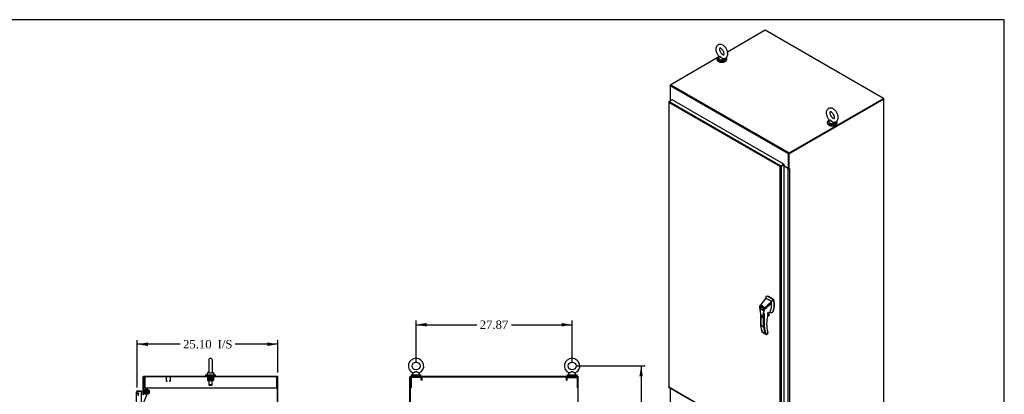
# Model space of a CAD drawing. Header units: inches. Extents: x 1 to 299, y -2 to 199.
# Tile 9 of 9: x 124 to 299, y 132 to 199. Entities that reach past the tile are written whole.
import ezdxf
from ezdxf.enums import TextEntityAlignment as Align
from ezdxf.lldxf.tags import DXFTag

# ---------------------------------------------------------------- set-up
doc = ezdxf.new("R2010")
doc.units = ezdxf.units.IN
doc.header["$MEASUREMENT"] = 0
for name, color, linetype in [('COM50677-1', 7, 'Continuous'), ('COM70216', 7, 'Continuous'), ('COM70220', 7, 'Continuous'), ('COM70763-3', 7, 'Continuous'), ('COM70764-8', 7, 'Continuous'), ('COM70839-3', 7, 'Continuous'), ('COM71202-3', 7, 'Continuous'), ('COM71203-5', 7, 'Continuous'), ('COM71205-8', 7, 'Continuous'), ('COM71206-6', 7, 'Continuous'), ('Default', 7, 'Continuous'), ('HAN86294', 7, 'Continuous'), ('NTS18024', 7, 'Continuous'), ('ROL87452', 7, 'Continuous'), ('RVT17786', 7, 'Continuous'), ('SCS86415', 7, 'Continuous'), ('WAF25376', 7, 'Continuous'), ('WAF25377', 7, 'Continuous'), ('WAM254785', 7, 'Continuous')]:
    doc.layers.add(name, color=color, linetype=linetype)
doc.styles.add('SEACAD_Times_New_Roman', font='times.ttf')
tags = doc.linetypes.add('HIDDEN2', pattern=[0.1875, 0.125, -0.0625]).pattern_tags.tags
tags[6:7] = [DXFTag(74, 4), DXFTag(75, 0), DXFTag(340, '0'), DXFTag(46, 0.0), DXFTag(50, 0.0), DXFTag(44, 0.0), DXFTag(45, 0.0)]
tags[4:5] = [DXFTag(74, 4), DXFTag(75, 0), DXFTag(340, '0'), DXFTag(46, 0.0), DXFTag(50, 0.0), DXFTag(44, 0.0), DXFTag(45, 0.0)]
doc.dimstyles.new('HAMMOND_(STH_-_300x200)', dxfattribs={"dimtxt": 1.5, "dimasz": 1.875, "dimexe": 0.75, "dimexo": 0.75, "dimgap": 0.375, "dimtad": 0, "dimtih": 1, "dimtoh": 1, "dimzin": 0, "dimdsep": 46, "dimtxsty": 'SEACAD_Times_New_Roman', "dimblk1": '_SE_FILLED', "dimblk2": '_SE_FILLED', "dimsah": 1, "dimcen": 0.75, "dimadec": 0, "dimazin": 0, "dimtfac": 0.8, "dimtofl": 0, "dimtmove": 0, "dimatfit": 3, "dimfxl": 1, "dimtolj": 1, "dimtzin": 0, "dimarcsym": 0})

# ---------------------------------------------------------------- blocks, each defined once
blk = doc.blocks.new('SE3')
at = {"layer": 'COM50677-1', "color": 7, "linetype": 'HIDDEN2'}
for p, q in [((145.91, 135.12), (145.91, 134.93)), ((145.91, 134.93), (145.91, 133.12)), ((169.41, 135.12), (169.41, 134.93)), ((169.41, 134.93), (169.41, 133.12)), ((145.91, 133.12), (169.41, 133.12))]:
    blk.add_line(p, q, dxfattribs=at)
at = {"layer": 'COM70216', "color": 7, "linetype": 'HIDDEN2'}
for p, q in [((149.72, 135.07), (149.72, 134.35)), ((150.49, 135.08), (149.76, 135.08)), ((149.76, 135.07), (149.76, 134.35)), ((149.76, 134.34), (149.86, 134.34)), ((149.76, 134.3), (149.86, 134.3)), ((149.87, 134.35), (149.87, 134.4)), ((149.91, 134.4), (149.87, 134.4)), ((149.91, 134.35), (149.91, 134.4)), ((150.34, 134.4), (150.34, 134.35)), ((150.34, 134.4), (150.38, 134.4)), ((150.38, 134.4), (150.38, 134.35)), ((150.39, 134.34), (150.49, 134.34)), ((150.39, 134.3), (150.49, 134.3)), ((150.49, 134.35), (150.49, 135.07)), ((150.53, 134.35), (150.53, 135.07))]:
    blk.add_line(p, q, dxfattribs=at)
for centre, radius, start, end in [((149.76, 135.07), 0.043, 90, 180), ((149.76, 134.35), 0.043, 180, 270), ((149.76, 135.07), 0.003, 90, 180), ((149.76, 134.35), 0.003, 180, 270), ((149.86, 134.35), 0.003, 270, 0), ((149.86, 134.35), 0.043, 270, 0), ((150.39, 134.35), 0.043, 180, 270), ((150.39, 134.35), 0.003, 180, 270), ((150.49, 135.07), 0.043, 0, 90), ((150.49, 135.07), 0.003, 0, 90), ((150.49, 134.35), 0.003, 270, 0), ((150.49, 134.35), 0.043, 270, 0)]:
    blk.add_arc(centre, radius, start, end, dxfattribs=at)
at = {"layer": 'COM70220', "color": 7, "linetype": 'HIDDEN2'}
blk.add_line((144.78, 131.76), (144.78, 132.01), dxfattribs=at)
blk.add_arc((144.53, 132.01), 0.25, 0, 90, dxfattribs=at)
at = {"layer": 'COM70763-3', "color": 7, "linetype": 'HIDDEN2'}
blk.add_line((169.59, 63.25), (169.59, 135.12), dxfattribs=at)
at = {"layer": 'COM70763-3', "color": 7, "linetype": 'Continuous'}
for p, q in [((169.68, 135.12), (169.62, 135.12)), ((169.68, 63.25), (169.68, 135.12))]:
    blk.add_line(p, q, dxfattribs=at)
at = {"layer": 'COM70764-8', "color": 7, "linetype": 'Continuous'}
for p, q in [((145.62, 131.87), (145.62, 135.07)), ((145.77, 135.21), (169.62, 135.21)), ((169.62, 135.21), (169.62, 135.12))]:
    blk.add_line(p, q, dxfattribs=at)
at = {"layer": 'COM70764-8', "color": 7, "linetype": 'HIDDEN2'}
for p, q in [((144.66, 132.01), (144.7, 132.23)), ((144.66, 131.99), (144.66, 132.01)), ((144.7, 132.23), (144.79, 132.22)), ((144.79, 132.22), (144.75, 131.99)), ((144.75, 131.99), (144.75, 131.97))]:
    blk.add_line(p, q, dxfattribs=at)
at = {"layer": 'COM70764-8', "color": 7, "linetype": 'Continuous'}
for centre, radius, start, end in [((145.77, 135.07), 0.143, 90, 180), ((145.58, 131.98), 0.048, 270, 0)]:
    blk.add_arc(centre, radius, start, end, dxfattribs=at)
at = {"layer": 'COM70764-8', "color": 7, "linetype": 'HIDDEN2'}
for centre, radius, start, end in [((145.77, 135.07), 0.048, 90, 180), ((144.8, 131.98), 0.143, 177.2132, 270)]:
    blk.add_arc(centre, radius, start, end, dxfattribs=at)
at = {"layer": 'COM70839-3', "color": 7, "linetype": 'HIDDEN2'}
for p, q in [((145.44, 129.82), (146.54, 132.48)), ((145.71, 131.87), (146.05, 132.68)), ((146.21, 132.75), (146.47, 132.64))]:
    blk.add_line(p, q, dxfattribs=at)
blk.add_circle((146.22, 132.44), 0.129, dxfattribs=at)
for centre, start, end in [((146.16, 132.63), 67.5155, 157.5155), ((146.42, 132.52), 337.5155, 67.5155)]:
    blk.add_arc(centre, 0.125, start, end, dxfattribs=at)
at = {"layer": 'COM71202-3', "color": 7, "linetype": 'Continuous'}
for p, q in [((144.44, 132.42), (144.44, 132.42)), ((144.44, 132.42), (144.44, 132.42)), ((144.44, 132.41), (144.44, 132.42)), ((144.44, 70.17), (144.44, 132.41)), ((144.52, 132.46), (144.47, 132.5)), ((144.58, 132.46), (144.47, 132.46)), ((144.58, 132.46), (144.52, 132.46)), ((145.31, 132.56), (144.58, 132.56)), ((144.58, 132.46), (144.58, 132.46)), ((145.31, 132.46), (144.58, 132.46)), ((145.31, 132.46), (144.58, 132.46)), ((145.31, 132.56), (145.31, 132.46)), ((145.31, 70.12), (145.31, 132.46))]:
    blk.add_line(p, q, dxfattribs=at)
for start, end in [(142.4964, 179.8439), (179.9238, 180), (90, 142.4964)]:
    blk.add_arc((144.58, 132.41), 0.143, start, end, dxfattribs=at)
blk.add_open_spline([(144.47, 132.46), (144.46, 132.45), (144.45, 132.45), (144.44, 132.43), (144.44, 132.43), (144.44, 132.42), (144.44, 132.42), (144.44, 132.42)], degree=3, knots=[0, 0, 0, 0, 0.5, 0.5, 0.75, 0.75, 1, 1, 1, 1], dxfattribs=at)
at = {"layer": 'COM71206-6', "color": 7, "linetype": 'Continuous'}
for p, q in [((169.62, 135.12), (145.72, 135.12)), ((145.72, 131.87), (145.72, 135.12)), ((169.62, 63.25), (169.62, 135.12))]:
    blk.add_line(p, q, dxfattribs=at)
at = {"layer": 'NTS18024', "color": 7, "linetype": 'HIDDEN2'}
for p, q in [((157.12, 134.99), (157.12, 134.45)), ((157.12, 134.45), (157.39, 134.45)), ((157.19, 134.99), (157.19, 134.45)), ((157.39, 134.99), (157.39, 134.45)), ((157.39, 134.45), (157.92, 134.45)), ((157.66, 134.99), (157.66, 134.45)), ((157.92, 134.99), (157.92, 134.45)), ((157.92, 134.45), (158.19, 134.45)), ((158.12, 134.99), (158.12, 134.45)), ((158.19, 134.99), (158.19, 134.45))]:
    blk.add_line(p, q, dxfattribs=at)
at = {"layer": 'ROL87452', "color": 7, "linetype": 'HIDDEN2'}
for radius in [0.5, 0.206]:
    blk.add_circle((146.22, 132.44), radius, dxfattribs=at)
at = {"layer": 'RVT17786', "color": 7, "linetype": 'HIDDEN2'}
blk.add_circle((146.22, 132.44), 0.217, dxfattribs=at)
at = {"layer": 'SCS86415', "color": 7, "linetype": 'Continuous'}
for p, q in [((157.33, 138.08), (157.33, 136.01)), ((157.99, 136.01), (157.99, 138.08)), ((157.03, 135.63), (157.03, 135.51)), ((157.32, 136), (157.05, 135.67)), ((158.27, 135.67), (158, 136)), ((158.28, 135.51), (158.28, 135.63))]:
    blk.add_line(p, q, dxfattribs=at)
at = {"layer": 'SCS86415', "color": 7, "linetype": 'HIDDEN2'}
for p, q in [((157.34, 135.45), (157.34, 133.64)), ((157.97, 133.64), (157.97, 135.45)), ((157.97, 133.64), (157.34, 133.64)), ((157.34, 133.64), (157.4, 133.58)), ((157.91, 133.58), (157.97, 133.64)), ((157.4, 133.58), (157.91, 133.58))]:
    blk.add_line(p, q, dxfattribs=at)
at = {"layer": 'SCS86415', "color": 7, "linetype": 'Continuous'}
for centre, radius, start, end in [((157.66, 138.08), 0.331, 0, 180), ((157.09, 135.63), 0.06, 140.3214, 180), ((157.09, 135.51), 0.06, 180, 270), ((158.22, 135.51), 0.06, 270, 0), ((158.22, 135.63), 0.06, 0, 39.6786)]:
    blk.add_arc(centre, radius, start, end, dxfattribs=at)
blk.add_open_spline([(157.33, 136.02), (157.33, 136.01), (157.32, 135.99), (157.34, 135.94), (157.35, 135.92), (157.4, 135.86), (157.44, 135.84), (157.54, 135.8), (157.6, 135.79), (157.73, 135.8), (157.79, 135.81), (157.89, 135.85), (157.92, 135.87), (157.97, 135.92), (157.98, 135.95), (157.99, 136), (157.99, 136.01), (157.99, 136.02)], degree=3, knots=[0.1938591, 0.1938591, 0.1938591, 0.1938591, 0.25, 0.25, 0.3125, 0.3125, 0.375, 0.375, 0.4375, 0.4375, 0.5, 0.5, 0.5625, 0.5625, 0.625, 0.625, 0.6750967, 0.6750967, 0.6750967, 0.6750967], dxfattribs=at)
at = {"layer": 'WAF25376', "color": 7, "linetype": 'HIDDEN2'}
for radius in [0.315, 0.14]:
    blk.add_circle((146.22, 132.44), radius, dxfattribs=at)
at = {"layer": 'WAF25377', "color": 7, "linetype": 'Continuous'}
for p, q in [((156.78, 135.45), (158.53, 135.45)), ((156.78, 135.45), (156.78, 135.34)), ((158.53, 135.34), (158.53, 135.45)), ((156.78, 135.34), (158.53, 135.34))]:
    blk.add_line(p, q, dxfattribs=at)
at = {"layer": 'WAM254785', "color": 7, "linetype": 'Continuous'}
for p, q in [((156.91, 135.34), (156.91, 135.21)), ((158.41, 135.21), (158.41, 135.34))]:
    blk.add_line(p, q, dxfattribs=at)
blk = doc.blocks.new('SE5')
at = {"layer": 'COM50677-1', "color": 7, "linetype": 'HIDDEN2'}
for p, q in [((193.36, 134.93), (193.36, 133.12)), ((193.48, 134.93), (193.48, 133.12)), ((195.17, 135.12), (193.54, 135.12)), ((195.17, 134.99), (193.54, 134.99)), ((193.98, 135.12), (193.98, 134.99)), ((194.73, 134.99), (194.73, 135.12)), ((195.23, 134.93), (195.23, 134.49)), ((195.36, 134.49), (195.23, 134.49)), ((195.36, 134.93), (195.36, 134.49)), ((221.23, 134.49), (221.23, 134.93)), ((221.23, 134.49), (221.35, 134.49)), ((221.35, 134.49), (221.35, 134.93)), ((221.41, 135.12), (223.04, 135.12)), ((221.41, 134.99), (223.04, 134.99)), ((221.85, 135.12), (221.85, 134.99)), ((222.6, 134.99), (222.6, 135.12)), ((223.1, 134.93), (223.1, 133.12)), ((223.23, 134.93), (223.23, 133.12)), ((193.36, 133.12), (193.48, 133.12)), ((223.23, 133.12), (223.1, 133.12))]:
    blk.add_line(p, q, dxfattribs=at)
for centre, radius, start, end in [((193.54, 134.93), 0.185, 90, 180), ((193.54, 134.93), 0.06, 90, 180), ((195.17, 134.93), 0.185, 0, 90), ((195.17, 134.93), 0.06, 0, 90), ((221.41, 134.93), 0.185, 90, 180), ((221.41, 134.93), 0.06, 90, 180), ((223.04, 134.93), 0.185, 0, 90), ((223.04, 134.93), 0.06, 0, 90)]:
    blk.add_arc(centre, radius, start, end, dxfattribs=at)
at = {"layer": 'COM70763-3', "color": 7, "linetype": 'Continuous'}
for p, q in [((193.36, 135.12), (223.23, 135.12)), ((193.36, 63.25), (193.36, 135.12)), ((223.23, 135.12), (223.23, 63.25))]:
    blk.add_line(p, q, dxfattribs=at)
at = {"layer": 'COM70764-8', "color": 7, "linetype": 'Continuous'}
for p, q in [((193.36, 135.21), (223.23, 135.21)), ((193.36, 135.21), (193.36, 135.12)), ((223.23, 135.21), (223.23, 135.12))]:
    blk.add_line(p, q, dxfattribs=at)
at = {"layer": 'COM71203-5', "color": 7, "linetype": 'Continuous'}
for p, q in [((223.32, 135.12), (223.23, 135.12)), ((223.32, 63.25), (223.32, 135.12))]:
    blk.add_line(p, q, dxfattribs=at)
at = {"layer": 'COM71206-6', "color": 7, "linetype": 'Continuous'}
for p in [(193.26, 63.25), (193.36, 135.12)]:
    blk.add_line(p, (193.26, 135.12), dxfattribs=at)
at = {"layer": 'SCS86415', "color": 7, "linetype": 'Continuous'}
for p, q in [((193.73, 135.63), (193.73, 135.51)), ((193.81, 135.75), (193.75, 135.67)), ((194.97, 135.67), (194.9, 135.75)), ((194.98, 135.51), (194.98, 135.63)), ((221.6, 135.63), (221.6, 135.51)), ((221.68, 135.75), (221.62, 135.67)), ((222.84, 135.67), (222.77, 135.75)), ((222.85, 135.51), (222.85, 135.63))]:
    blk.add_line(p, q, dxfattribs=at)
for centre in [(194.36, 137.04), (222.23, 137.04)]:
    blk.add_circle(centre, 0.704, dxfattribs=at)
for centre, radius, start, end in [((194.36, 137.04), 1.37, 90, 245.9699), ((194.36, 137.04), 1.37, 293.9941, 90), ((222.23, 137.04), 1.37, 90, 245.9699), ((222.23, 137.04), 1.37, 293.9941, 90), ((193.79, 135.63), 0.06, 140.3214, 180), ((193.79, 135.51), 0.06, 180, 270), ((193.79, 135.77), 0.0259, 9.4152, 66.9002), ((194.93, 135.77), 0.03, 118.4473, 216.6938), ((194.92, 135.51), 0.06, 270, 0), ((194.92, 135.63), 0.06, 0, 39.6786), ((221.66, 135.63), 0.06, 140.3214, 180), ((221.66, 135.51), 0.06, 180, 270), ((221.66, 135.77), 0.0259, 9.4152, 66.9002), ((222.8, 135.77), 0.03, 118.4473, 216.6938), ((222.79, 135.51), 0.06, 270, 0), ((222.79, 135.63), 0.06, 0, 39.6786)]:
    blk.add_arc(centre, radius, start, end, dxfattribs=at)
for points in [[(194.9, 135.75), (194.9, 135.75), (194.89, 135.76), (194.82, 135.79), (194.77, 135.82), (194.7, 135.86), (194.67, 135.88), (194.62, 135.91), (194.59, 135.92), (194.53, 135.95), (194.5, 135.97), (194.44, 135.99), (194.41, 136), (194.34, 136), (194.31, 136), (194.25, 135.98), (194.22, 135.97), (194.13, 135.92), (194.07, 135.89), (193.97, 135.83), (193.92, 135.81), (193.84, 135.76), (193.81, 135.75), (193.81, 135.75), (193.81, 135.75), (193.81, 135.75)], [(222.77, 135.75), (222.77, 135.75), (222.76, 135.76), (222.69, 135.79), (222.64, 135.82), (222.57, 135.86), (222.54, 135.88), (222.49, 135.91), (222.46, 135.92), (222.4, 135.95), (222.37, 135.97), (222.31, 135.99), (222.28, 136), (222.21, 136), (222.18, 136), (222.12, 135.98), (222.09, 135.97), (222, 135.92), (221.94, 135.89), (221.84, 135.83), (221.79, 135.81), (221.71, 135.76), (221.68, 135.75), (221.68, 135.75), (221.68, 135.75), (221.68, 135.75)]]:
    blk.add_open_spline(points, degree=3, knots=[0.0683017, 0.0683017, 0.0683017, 0.0683017, 0.125, 0.125, 0.1875, 0.1875, 0.21875, 0.21875, 0.25, 0.25, 0.28125, 0.28125, 0.3125, 0.3125, 0.34375, 0.34375, 0.375, 0.375, 0.4375, 0.4375, 0.5, 0.5, 0.5625, 0.5625, 0.5685641, 0.5685641, 0.5685641, 0.5685641], dxfattribs=at)
at = {"layer": 'WAF25377', "color": 7, "linetype": 'Continuous'}
for p, q in [((193.48, 135.45), (195.23, 135.45)), ((193.48, 135.45), (193.48, 135.34)), ((195.23, 135.34), (195.23, 135.45)), ((221.35, 135.45), (223.1, 135.45)), ((221.35, 135.45), (221.35, 135.34)), ((223.1, 135.34), (223.1, 135.45)), ((193.48, 135.34), (195.23, 135.34)), ((221.35, 135.34), (223.1, 135.34))]:
    blk.add_line(p, q, dxfattribs=at)
at = {"layer": 'WAM254785', "color": 7, "linetype": 'Continuous'}
for p, q in [((193.61, 135.34), (193.61, 135.21)), ((195.11, 135.21), (195.11, 135.34)), ((221.48, 135.34), (221.48, 135.21)), ((222.98, 135.21), (222.98, 135.34))]:
    blk.add_line(p, q, dxfattribs=at)
blk = doc.blocks.new('SE6')
at = {"layer": 'COM70763-3', "color": 7, "linetype": 'Continuous'}
for p, q in [((277.88, 184.79), (277.82, 184.76)), ((277.88, 184.79), (277.84, 184.82)), ((277.88, 184.74), (277.88, 184.79))]:
    blk.add_line(p, q, dxfattribs=at)
at = {"layer": 'COM70764-8', "color": 7, "linetype": 'Continuous'}
for p, q in [((256.72, 197.04), (249.99, 193.15)), ((277.84, 184.85), (256.72, 197.04)), ((248.12, 192.08), (239.85, 187.3)), ((249.36, 192.79), (249.15, 192.67)), ((260.87, 174.93), (239.75, 187.13)), ((239.75, 187.13), (239.75, 184.51)), ((239.85, 187.3), (260.97, 175.11)), ((260.97, 175.11), (277.84, 184.85)), ((260.97, 175.03), (277.84, 184.77)), ((277.84, 184.85), (277.84, 184.77)), ((239.75, 184.51), (239.84, 184.46)), ((260.87, 172.32), (260.87, 174.93)), ((260.94, 172.36), (260.94, 174.97)), ((259.84, 172.92), (259.84, 172.92)), ((259.91, 172.96), (259.91, 172.96)), ((260.1, 172.76), (260.87, 172.32)), ((260.94, 172.36), (260.87, 172.32))]:
    blk.add_line(p, q, dxfattribs=at)
for centre, major_axis, start_param, end_param in [((239.85, 187.18), (0.071, 0.124), 0.785398, 2.356194), ((260.97, 174.99), (-0.071, -0.124), 3.926991, 5.497787)]:
    blk.add_ellipse(centre, major_axis=major_axis, ratio=0.57735, start_param=start_param, end_param=end_param, dxfattribs=at)
at = {"layer": 'COM71202-3', "color": 7, "linetype": 'Continuous'}
for p, q in [((239.48, 184.22), (239.48, 133.32)), ((239.5, 184.21), (239.48, 184.21)), ((239.52, 184.28), (239.58, 184.32)), ((239.52, 184.12), (239.52, 184.12)), ((239.52, 184.12), (239.52, 133.3)), ((239.52, 184.12), (239.52, 184.12)), ((259.38, 172.66), (239.52, 184.12)), ((239.52, 184.12), (239.52, 184.12)), ((239.52, 184.12), (239.52, 184.12)), ((239.52, 184.12), (239.52, 184.12)), ((240.1, 184.62), (239.58, 184.32)), ((239.58, 184.32), (259.51, 172.81)), ((260.03, 173.11), (240.1, 184.62)), ((259.47, 172.71), (259.38, 172.66)), ((259.38, 172.66), (259.4, 172.67)), ((259.38, 172.66), (259.38, 172.66)), ((259.38, 121.83), (259.38, 172.66)), ((259.39, 172.66), (259.38, 172.66)), ((259.38, 172.66), (259.38, 172.66)), ((259.38, 172.66), (259.38, 172.66)), ((259.38, 172.66), (259.38, 172.66)), ((259.47, 172.71), (259.43, 172.72)), ((259.43, 172.68), (259.47, 172.71)), ((259.47, 172.71), (259.46, 172.67)), ((259.51, 172.73), (259.47, 172.71)), ((259.47, 172.71), (259.51, 172.73)), ((260.03, 173.11), (259.51, 172.81)), ((260.03, 173.03), (259.51, 172.73)), ((260.03, 173.03), (259.51, 172.73)), ((259.51, 172.73), (259.51, 172.73)), ((259.51, 172.73), (259.51, 172.73)), ((259.51, 172.73), (259.51, 172.73)), ((259.51, 172.73), (259.51, 172.73)), ((260.1, 172.99), (259.58, 172.7)), ((259.58, 172.7), (259.58, 121.79)), ((260.03, 173.11), (260.03, 173.03)), ((260.1, 172.99), (260.03, 173.03)), ((260.1, 122.09), (260.1, 172.99)), ((239.51, 133.25), (259.44, 121.75)), ((239.52, 133.3), (259.38, 121.83)), ((239.52, 133.3), (239.52, 133.3)), ((239.52, 133.3), (239.52, 133.3)), ((239.52, 133.3), (239.52, 133.3)), ((239.52, 133.3), (239.52, 133.3))]:
    blk.add_line(p, q, dxfattribs=at)
for centre, radius, start, end in [((239.64, 184.24), 0.169, 188.668, 221.4311), ((239.76, 184.21), 0.26, 175.7057, 198.6064), ((259.61, 172.51), 0.268, 130.2492, 148.191), ((259.37, 172.92), 0.268, 271.809, 289.7508)]:
    blk.add_arc(centre, radius, start, end, dxfattribs=at)
for centre, major_axis, start_param, end_param in [((239.62, 184.22), (0.143, 0), 2.356194, 3.27243), ((239.58, 184.2), (0.072, 0.124), 0.785398, 1.701633), ((259.51, 172.69), (0.072, 0.124), 0.785398, 1.701633), ((259.48, 172.75), (0.143, 0), 4.581552, 5.497787), ((239.62, 133.32), (0.143, 0), 3.141593, 3.27243), ((239.58, 133.38), (0.071, 0.124), 3.010756, 3.141593)]:
    blk.add_ellipse(centre, major_axis=major_axis, ratio=0.57735, start_param=start_param, end_param=end_param, dxfattribs=at)
for points in [[(239.48, 133.31), (239.48, 133.31), (239.48, 133.3), (239.49, 133.3), (239.5, 133.3), (239.51, 133.3), (239.51, 133.3), (239.52, 133.3)], [(239.5, 133.26), (239.5, 133.26), (239.5, 133.27), (239.51, 133.28), (239.51, 133.28), (239.51, 133.29), (239.51, 133.29), (239.52, 133.3)]]:
    blk.add_open_spline(points, degree=3, knots=[0, 0, 0, 0, 0.5, 0.5, 0.75, 0.75, 1, 1, 1, 1], dxfattribs=at)
at = {"layer": 'COM71203-5', "color": 7, "linetype": 'Continuous'}
for p, q in [((239.85, 187.3), (239.75, 187.24)), ((239.75, 187.13), (239.75, 187.24)), ((239.75, 187.24), (239.78, 187.23)), ((239.74, 184.53), (239.74, 184.41)), ((239.78, 184.47), (239.78, 184.43)), ((239.81, 184.45), (239.78, 184.47))]:
    blk.add_line(p, q, dxfattribs=at)
blk.add_ellipse((239.88, 184.53), major_axis=(0.143, 0), ratio=0.57735, start_param=2.806736, end_param=3.926991, dxfattribs=at)
at = {"layer": 'COM71205-8', "color": 7, "linetype": 'Continuous'}
blk.add_line((239.75, 133.12), (239.75, 128.52), dxfattribs=at)
at = {"layer": 'COM71206-6', "color": 7, "linetype": 'Continuous'}
for p, q in [((277.84, 184.77), (260.94, 175.01)), ((277.91, 184.73), (261, 174.97)), ((277.84, 184.77), (277.91, 184.73)), ((277.91, 126.05), (277.91, 184.73)), ((260.94, 172.36), (260.94, 175.01)), ((260.94, 175.01), (261, 174.97)), ((261, 172.32), (261, 174.97)), ((260.84, 172.31), (260.1, 172.74)), ((261, 172.32), (260.94, 172.36)), ((261.06, 172.35), (261, 172.32)), ((261.04, 172.34), (261.06, 172.33)), ((261.04, 172.31), (261.06, 172.33)), ((260.84, 122.25), (260.84, 172.31)), ((261.04, 172.31), (261.04, 122.25))]:
    blk.add_line(p, q, dxfattribs=at)
for centre, major_axis, start_param, end_param in [((260.94, 172.37), (-0.048, 0), 1.169795, 1.971798), ((261.06, 172.34), (-0.0075, -0.013), 0.785398, 3.926991), ((260.94, 172.37), (-0.143, 0), 0.785398, 2.356194)]:
    blk.add_ellipse(centre, major_axis=major_axis, ratio=0.57735, start_param=start_param, end_param=end_param, dxfattribs=at)
at = {"layer": 'HAN86294', "color": 7, "linetype": 'Continuous'}
for p, q in [((256.93, 149.52), (256.88, 149.49)), ((256.91, 149.49), (256.97, 149.53)), ((255.79, 147.84), (255.76, 147.81)), ((256.79, 149.07), (255.79, 147.84)), ((257.79, 148.49), (256.52, 147.35)), ((256.84, 149.41), (256.79, 149.07)), ((256.85, 149.45), (256.84, 149.41)), ((258.18, 148.76), (258.05, 148.88)), ((258.18, 148.76), (258.24, 148.79)), ((258.24, 148.66), (258.29, 148.69)), ((255.71, 147.58), (255.71, 147.52)), ((255.71, 147.58), (255.71, 147.58)), ((255.88, 146.39), (255.88, 144.29)), ((255.9, 146.27), (255.9, 144.26)), ((256.04, 147.64), (255.96, 147.59)), ((256.26, 147.07), (256.34, 147.12)), ((256.42, 143.96), (256.42, 146.14)), ((256.55, 146.39), (256.55, 143.96)), ((256.57, 147.12), (256.57, 147.12)), ((257.13, 145.96), (257.43, 146.13)), ((257.13, 145.95), (257.4, 146.11)), ((257.46, 146.2), (257.14, 146.02)), ((257.16, 146.08), (257.44, 146.24)), ((257.19, 146.23), (257.19, 146.57)), ((257.19, 146.22), (257.31, 146.29)), ((257.21, 146.47), (257.58, 146.74)), ((257.21, 146.25), (257.21, 146.55)), ((257.31, 146.29), (257.31, 146.54)), ((257.32, 146.3), (257.32, 146.55)), ((257.44, 146.24), (257.32, 146.31)), ((257.96, 146.61), (258.02, 146.64)), ((258.07, 146.72), (258.12, 146.75)), ((256.42, 143.96), (255.9, 144.26)), ((256.17, 143.13), (256.69, 142.84)), ((256.2, 143.06), (256.82, 142.7)), ((256.88, 142.68), (257.17, 142.84)), ((256.95, 142.69), (257.17, 142.81)), ((257.19, 143.09), (257.17, 143.13)), ((257.17, 142.84), (257.17, 143.04)), ((257.2, 142.86), (257.2, 143.03))]:
    blk.add_line(p, q, dxfattribs=at)
for centre, radius, start, end in [((256.9, 149.45), 0.0478, 80.5716, 170.0937), ((256.04, 147.58), 0.32, 141.112, 182.475), ((256.05, 147.63), 0.337, 153.4541, 184.2061), ((256.05, 147.63), 0.337, 141.5522, 146.8582), ((242.25, 150.75), 14.64, 353.3389, 353.6709), ((255.33, 147.93), 2.99, 336.0649, 13.9955), ((258.03, 148.61), 0.21, 12.1242, 44.3115), ((251.6, 147.48), 4.98, 340.5654, 355.8254), ((256.44, 147.52), 0.181, 272.9811, 295.5392), ((255.78, 147.1), 0.708, 1.4293, 19.0682), ((256.54, 147.2), 0.0931, 241.1724, 292.5455), ((255.82, 147.08), 0.755, 2.9815, 21.3214), ((257.15, 146.25), 0.06, 346.4629, 0), ((257.34, 146.21), 0.119, 301.763, 322.5007), ((257.42, 146.21), 0.0385, 352.4842, 59.4722), ((256.2, 143.52), 3.42, 65.1777, 67.578), ((260.4, 144.77), 4.55, 185.9947, 201.7115), ((256.48, 144.08), 0.133, 243.41, 300.7988), ((257, 143.02), 0.36, 210.4521, 251.4662), ((256.74, 142.74), 0.158, 335.6435, 336.4006), ((257.14, 142.86), 0.06, 300, 0)]:
    blk.add_arc(centre, radius, start, end, dxfattribs=at)
for centre, major_axis, ratio, start_param, end_param in [((257.55, 147.15), (-1.29, 2.24), 0.57735, 5.216072, 5.852948), ((257, 149.41), (0.062, -0.108), 0.57735, 2.711356, 3.141593), ((257.6, 147.18), (-1.29, 2.24), 0.57735, 5.142626, 5.852948), ((257.29, 147), (-1.14, 1.98), 0.57735, -0.49151, -0.47064), ((259.41, 147.24), (-1.86, 3.22), 0.57735, 0.554197, 0.658493), ((257.29, 147), (-1.14, 1.98), 0.57735, -0.533193, -0.49151), ((257.29, 147), (-1.14, 1.98), 0.57735, 5.183029, 5.749992), ((255.43, 149.24), (1.71, -2.96), 0.57735, 0.347274, 0.9125), ((255.43, 149.24), (1.71, -2.96), 0.57735, 0.961917, 1.005578), ((255.43, 149.24), (1.71, -2.96), 0.57735, 0.934083, 0.961917), ((255.43, 149.24), (1.71, -2.96), 0.57735, 0.9125, 0.934083), ((255.74, 149.42), (1.86, -3.22), 0.57735, 0.347274, 1.032882), ((258.21, 148.71), (0.063, -0.108), 0.57735, 1.032882, 2.001033), ((256.19, 147.38), (0.175, -0.303), 0.57735, 3.396895, 3.682808), ((256.19, 147.38), (0.175, -0.303), 0.57735, 5.74197, 6.027883), ((261.55, 147.12), (-3.24, -5.61), 0.57735, 5.185461, 5.78441), ((257.15, 146.25), (-0.06, 0), 0.57735, 2.356194, 3.141593), ((257.15, 146.25), (-0.0583, 0.014), 0.372014, 2.470308, 3.141593), ((257.14, 146.36), (-0.101, -0.175), 0.57735, 1.252561, 2.850817), ((257.13, 146.37), (-0.094, -0.162), 0.57735, 1.387509, 2.781037), ((257.29, 146.3), (-0.03, 0), 0.57735, 2.356194, 3.141593), ((257.37, 146.18), (-0.063, -0.108), 0.57735, 1.492881, 2.113829), ((257.34, 147.11), (-0.225, 0.39), 0.57735, 3.219327, 3.488867), ((257.59, 147.26), (0.375, -0.65), 0.57735, -0.71714, -0.516378), ((257.59, 147.26), (-0.375, 0.65), 0.57735, 2.625215, 3.488867), ((257.64, 147.29), (-0.375, 0.65), 0.57735, 3.141593, 3.488867), ((261.1, 148.02), (-3.7, -6.41), 0.57735, -0.658671, -0.441314), ((261.61, 147.72), (-3.7, -6.41), 0.57735, -0.658671, -0.441314), ((261.68, 147.68), (-3.65, -6.33), 0.57735, 5.625294, 5.881649), ((261.55, 147.12), (-3.24, -5.61), 0.57735, -0.498775, -0.488515), ((257.13, 143.07), (-0.0573, -0.0179), 0.720992, 2.15675, 3.142824), ((257.11, 142.88), (-0.0897, 0.0201), 0.368973, 2.438769, 3.224167), ((257.11, 142.88), (-0.0623, 0.0676), 0.368973, 3.059018, 3.844416)]:
    blk.add_ellipse(centre, major_axis=major_axis, ratio=ratio, start_param=start_param, end_param=end_param, dxfattribs=at)
for major_axis in [(0.175, -0.303), (0.15, -0.26)]:
    blk.add_ellipse((256.11, 147.33), major_axis=major_axis, ratio=0.57735, dxfattribs=at)
for points, knots in [([(255.79, 147.84), (255.78, 147.83), (255.78, 147.82), (255.78, 147.8), (255.78, 147.79), (255.79, 147.78)], [0, 0, 0, 0, 0.5, 0.5, 1, 1, 1, 1]), ([(255.79, 147.84), (255.81, 147.86), (255.84, 147.88), (255.89, 147.9), (255.92, 147.9), (255.99, 147.9), (256.03, 147.89), (256.1, 147.87), (256.14, 147.85), (256.21, 147.8), (256.24, 147.77), (256.31, 147.7), (256.35, 147.66), (256.41, 147.58), (256.44, 147.54), (256.48, 147.45), (256.5, 147.4), (256.52, 147.35)], [0, 0, 0, 0, 0.125, 0.125, 0.25, 0.25, 0.375, 0.375, 0.5, 0.5, 0.625, 0.625, 0.75, 0.75, 0.875, 0.875, 1, 1, 1, 1]), ([(256.45, 147.33), (256.44, 147.38), (256.42, 147.42), (256.39, 147.47), (256.39, 147.48), (256.37, 147.5), (256.37, 147.51), (256.35, 147.54), (256.34, 147.56), (256.31, 147.6), (256.29, 147.61), (256.27, 147.64), (256.26, 147.65), (256.25, 147.66), (256.24, 147.67), (256.2, 147.71), (256.17, 147.74), (256.1, 147.78), (256.07, 147.8), (256.03, 147.81), (256.02, 147.82), (256.01, 147.82), (256, 147.82), (255.97, 147.83), (255.96, 147.83), (255.93, 147.83), (255.91, 147.83), (255.89, 147.83), (255.87, 147.82), (255.83, 147.81), (255.81, 147.8), (255.79, 147.78)], [0, 0, 0, 0, 0.125, 0.125, 0.15625, 0.15625, 0.1875, 0.1875, 0.25, 0.25, 0.3125, 0.3125, 0.34375, 0.34375, 0.375, 0.375, 0.5, 0.5, 0.625, 0.625, 0.65625, 0.65625, 0.6875, 0.6875, 0.75, 0.75, 0.8125, 0.8125, 0.875, 0.875, 1, 1, 1, 1]), ([(255.72, 147.61), (255.71, 147.6), (255.71, 147.6), (255.7, 147.59), (255.7, 147.59), (255.7, 147.58), (255.7, 147.58), (255.71, 147.58), (255.71, 147.58), (255.71, 147.57), (255.71, 147.57), (255.72, 147.57), (255.72, 147.57), (255.72, 147.56)], [0, 0, 0, 0, 0.25, 0.25, 0.5, 0.5, 0.625, 0.625, 0.75, 0.75, 0.875, 0.875, 1, 1, 1, 1]), ([(255.71, 147.52), (255.71, 147.48), (255.73, 147.3), (255.77, 146.93), (255.85, 146.53), (255.91, 146.22), (255.96, 146.06), (255.98, 145.95), (256.03, 145.87), (256.09, 145.8), (256.16, 145.77), (256.22, 145.76), (256.26, 145.77), (256.27, 145.78), (256.28, 145.79)], [0, 0, 0, 0, 0.057702, 0.302789, 0.558101, 0.688859, 0.762638, 0.81027, 0.849384, 0.890105, 0.932358, 0.964805, 0.993654, 1, 1, 1, 1]), ([(255.72, 147.56), (255.74, 147.28), (255.78, 146.99), (255.86, 146.54), (255.89, 146.39), (255.94, 146.16), (255.96, 146.09), (255.99, 145.99), (255.99, 145.97), (256.01, 145.93), (256.02, 145.91), (256.05, 145.86), (256.08, 145.83), (256.14, 145.8), (256.17, 145.79), (256.2, 145.81), (256.21, 145.82), (256.22, 145.84), (256.23, 145.85), (256.25, 145.92), (256.27, 145.98), (256.32, 146.14), (256.35, 146.26), (256.44, 146.61), (256.47, 146.86), (256.49, 147.12)], [0, 0, 0, 0, 0.25, 0.25, 0.375, 0.375, 0.4375, 0.4375, 0.453125, 0.453125, 0.46875, 0.46875, 0.5, 0.5, 0.53125, 0.53125, 0.546875, 0.546875, 0.5625, 0.5625, 0.625, 0.625, 0.75, 0.75, 1, 1, 1, 1]), ([(255.9, 144.26), (255.9, 144.26), (255.9, 144.26), (255.89, 144.27), (255.89, 144.27), (255.88, 144.28), (255.88, 144.28), (255.88, 144.29), (255.88, 144.29), (255.88, 144.29)], [0, 0, 0, 0, 0.125, 0.125, 0.25, 0.25, 0.375, 0.375, 0.4994523, 0.4994523, 0.4994523, 0.4994523]), ([(256.2, 143.06), (256.19, 143.06), (256.19, 143.07), (256.18, 143.07), (256.18, 143.07), (256.17, 143.08), (256.17, 143.09), (256.17, 143.11), (256.17, 143.11), (256.17, 143.12), (256.17, 143.13), (256.17, 143.13)], [0.2815674, 0.2815674, 0.2815674, 0.2815674, 0.375, 0.375, 0.5, 0.5, 0.75, 0.75, 0.875, 0.875, 1, 1, 1, 1]), ([(256.88, 142.68), (256.9, 142.67), (256.91, 142.67), (256.93, 142.68), (256.93, 142.68), (256.94, 142.68), (256.95, 142.69), (256.95, 142.69)], [0, 0, 0, 0, 0.25, 0.25, 0.375, 0.375, 0.4533737, 0.4533737, 0.4533737, 0.4533737]), ([(257.2, 143.02), (257.2, 143.02), (257.2, 143.03), (257.2, 143.03), (257.19, 143.03), (257.18, 143.03), (257.18, 143.04), (257.17, 143.04)], [0.4406417, 0.4406417, 0.4406417, 0.4406417, 0.5, 0.5, 0.75, 0.75, 1, 1, 1, 1]), ([(257.2, 143.03), (257.2, 143.03), (257.2, 143.03), (257.19, 143.05), (257.19, 143.07), (257.18, 143.09)], [0, 0, 0, 0, 0.010769, 0.221303, 1, 1, 1, 1])]:
    blk.add_open_spline(points, degree=3, knots=knots, dxfattribs=at)
for points in [[(257.83, 148.21), (257.41, 147.85), (256.99, 147.48), (256.57, 147.12)], [(258.05, 148.88), (257.97, 148.75), (257.88, 148.62), (257.79, 148.49)], [(256.3, 145.82), (256.3, 145.81), (256.29, 145.79), (256.28, 145.79)]]:
    blk.add_open_spline(points, degree=3, dxfattribs=at)
at = {"layer": 'SCS86415', "color": 7, "linetype": 'Continuous'}
for p, q in [((248.34, 192.09), (248.34, 191.99)), ((248.49, 192.35), (248.47, 192.33)), ((249.59, 191.99), (249.59, 192.03)), ((268.05, 180.71), (268.05, 180.61)), ((268.2, 180.97), (268.18, 180.95)), ((269.3, 180.61), (269.3, 180.65))]:
    blk.add_line(p, q, dxfattribs=at)
for centre, major_axis, start_param, end_param in [((248.96, 192.09), (-0.625, 0), 5.983051, 6.283185), ((248.96, 192.12), (0.611, 0), 3.086233, 5.947901), ((248.96, 192.09), (-0.625, 0), 0, 0.630141), ((248.96, 191.99), (-0.625, 0), 0, 3.141593), ((248.96, 192.12), (0.611, 0), 2.514731, 3.086233), ((248.96, 192.09), (-0.625, 0), 0.630141, 2.532532), ((248.96, 192.09), (-0.625, 0), 2.532532, 2.953639), ((268.67, 180.74), (0.611, 0), 3.086233, 5.947901), ((268.67, 180.71), (-0.625, 0), 5.98305, 6.283185), ((268.67, 180.71), (-0.625, 0), 0, 0.630141), ((268.67, 180.61), (-0.625, 0), 0, 3.141593), ((268.67, 180.74), (0.611, 0), 2.514731, 3.086233), ((268.67, 180.71), (-0.625, 0), 0.630141, 2.532532), ((268.67, 180.71), (-0.625, 0), 2.532532, 2.953639)]:
    blk.add_ellipse(centre, major_axis=major_axis, ratio=0.57735, start_param=start_param, end_param=end_param, dxfattribs=at)
for points, knots in [([(250.03, 192.82), (250.03, 192.86), (250.02, 192.97), (249.99, 193.18), (249.91, 193.42), (249.81, 193.65), (249.67, 193.87), (249.51, 194.06), (249.34, 194.24), (249.14, 194.37), (248.94, 194.47), (248.75, 194.52), (248.56, 194.52), (248.39, 194.48), (248.23, 194.4), (248.09, 194.28), (248, 194.13), (247.93, 193.95), (247.9, 193.75), (247.9, 193.53), (247.94, 193.3), (248.02, 193.06), (248.12, 192.83), (248.26, 192.62), (248.39, 192.45), (248.47, 192.37), (248.5, 192.34)], [0, 0, 0, 0, 0.02525, 0.070755, 0.116098, 0.161265, 0.206388, 0.251702, 0.297435, 0.343887, 0.391199, 0.432589, 0.471796, 0.50949, 0.549955, 0.588932, 0.627533, 0.66725, 0.709116, 0.753161, 0.79843, 0.843773, 0.888939, 0.934063, 0.979378, 1, 1, 1, 1]), ([(249.37, 192.82), (249.36, 192.8), (249.36, 192.74), (249.35, 192.67), (249.32, 192.63), (249.32, 192.63), (249.31, 192.63), (249.26, 192.63), (249.18, 192.65), (249.07, 192.72), (248.96, 192.81), (248.84, 192.94), (248.74, 193.09), (248.65, 193.26), (248.59, 193.42), (248.56, 193.58), (248.56, 193.71), (248.58, 193.8), (248.6, 193.84), (248.61, 193.85), (248.61, 193.85), (248.65, 193.86), (248.72, 193.84), (248.82, 193.79), (248.93, 193.71), (249.05, 193.59), (249.15, 193.45), (249.25, 193.29), (249.32, 193.12), (249.36, 192.96), (249.37, 192.86), (249.37, 192.82), (249.37, 192.82)], [0, 0, 0, 0, 0.01754, 0.050564, 0.084052, 0.119975, 0.166791, 0.199268, 0.23376, 0.267219, 0.30111, 0.335842, 0.371228, 0.406906, 0.442425, 0.477332, 0.511356, 0.544574, 0.577937, 0.613125, 0.656428, 0.689571, 0.72111, 0.754526, 0.78816, 0.822576, 0.857752, 0.893366, 0.92902, 0.9642, 0.996316, 1, 1, 1, 1]), ([(249.36, 191.97), (249.32, 191.94), (249.26, 191.93), (249.17, 191.94), (249.14, 191.95), (249.08, 191.97), (249.05, 191.98), (248.97, 192.03), (248.92, 192.07), (248.85, 192.14), (248.83, 192.16), (248.78, 192.21), (248.76, 192.23), (248.72, 192.26), (248.69, 192.27), (248.65, 192.28), (248.63, 192.28), (248.57, 192.29), (248.54, 192.29), (248.49, 192.3), (248.48, 192.31), (248.49, 192.33)], [0.5645757, 0.5645757, 0.5645757, 0.5645757, 0.625, 0.625, 0.65625, 0.65625, 0.6875, 0.6875, 0.75, 0.75, 0.78125, 0.78125, 0.8125, 0.8125, 0.84375, 0.84375, 0.875, 0.875, 0.9375, 0.9375, 1, 1, 1, 1]), ([(248.49, 192.34), (248.5, 192.34), (248.51, 192.33), (248.54, 192.32), (248.57, 192.32), (248.63, 192.31), (248.65, 192.3), (248.69, 192.29), (248.71, 192.28), (248.78, 192.24), (248.82, 192.19), (248.92, 192.11), (248.97, 192.07), (249.08, 192), (249.14, 191.98), (249.2, 191.97), (249.21, 191.97), (249.21, 191.97)], [0.0410505, 0.0410505, 0.0410505, 0.0410505, 0.0625, 0.0625, 0.125, 0.125, 0.15625, 0.15625, 0.1875, 0.1875, 0.25, 0.25, 0.3125, 0.3125, 0.375, 0.375, 0.3803167, 0.3803167, 0.3803167, 0.3803167]), ([(249.21, 191.97), (249.27, 191.97), (249.37, 191.96), (249.54, 192), (249.7, 192.08), (249.84, 192.2), (249.93, 192.36), (250, 192.53), (250.03, 192.69), (250.03, 192.79), (250.03, 192.82)], [0, 0, 0, 0, 0.115339, 0.245942, 0.386119, 0.521176, 0.65496, 0.79265, 0.9378, 1, 1, 1, 1]), ([(269.73, 181.44), (269.73, 181.49), (269.73, 181.6), (269.69, 181.8), (269.62, 182.04), (269.51, 182.27), (269.38, 182.49), (269.22, 182.69), (269.04, 182.86), (268.85, 183), (268.65, 183.09), (268.45, 183.14), (268.27, 183.14), (268.09, 183.1), (267.93, 183.02), (267.8, 182.9), (267.7, 182.75), (267.64, 182.57), (267.6, 182.37), (267.61, 182.15), (267.65, 181.92), (267.72, 181.68), (267.83, 181.45), (267.96, 181.24), (268.09, 181.07), (268.18, 180.99), (268.21, 180.97)], [0, 0, 0, 0, 0.02525, 0.070755, 0.116098, 0.161265, 0.206388, 0.251702, 0.297435, 0.343887, 0.391199, 0.432589, 0.471796, 0.50949, 0.549955, 0.588932, 0.627533, 0.66725, 0.709116, 0.753161, 0.79843, 0.843773, 0.888939, 0.934063, 0.979378, 1, 1, 1, 1]), ([(269.07, 181.44), (269.07, 181.42), (269.07, 181.36), (269.05, 181.29), (269.03, 181.26), (269.02, 181.25), (269.02, 181.25), (268.97, 181.25), (268.89, 181.27), (268.78, 181.34), (268.66, 181.43), (268.55, 181.56), (268.44, 181.71), (268.36, 181.88), (268.3, 182.05), (268.27, 182.2), (268.27, 182.33), (268.29, 182.42), (268.31, 182.47), (268.32, 182.47), (268.32, 182.47), (268.36, 182.48), (268.43, 182.46), (268.52, 182.42), (268.64, 182.33), (268.75, 182.21), (268.86, 182.07), (268.95, 181.91), (269.02, 181.74), (269.06, 181.58), (269.07, 181.49), (269.07, 181.44), (269.07, 181.44)], [0, 0, 0, 0, 0.01754, 0.050564, 0.084052, 0.119975, 0.166791, 0.199268, 0.23376, 0.267219, 0.30111, 0.335842, 0.371228, 0.406906, 0.442425, 0.477332, 0.511356, 0.544574, 0.577937, 0.613125, 0.656428, 0.689571, 0.72111, 0.754526, 0.78816, 0.822576, 0.857752, 0.893366, 0.92902, 0.9642, 0.996316, 1, 1, 1, 1]), ([(268.92, 180.59), (268.98, 180.59), (269.08, 180.58), (269.25, 180.62), (269.41, 180.7), (269.54, 180.83), (269.64, 180.98), (269.71, 181.15), (269.73, 181.31), (269.73, 181.41), (269.73, 181.44)], [0, 0, 0, 0, 0.115339, 0.245942, 0.386119, 0.521176, 0.65496, 0.79265, 0.9378, 1, 1, 1, 1]), ([(269.07, 180.59), (269.02, 180.56), (268.97, 180.55), (268.88, 180.56), (268.85, 180.57), (268.79, 180.59), (268.76, 180.6), (268.67, 180.65), (268.62, 180.7), (268.55, 180.76), (268.53, 180.79), (268.49, 180.83), (268.47, 180.85), (268.42, 180.88), (268.4, 180.89), (268.35, 180.9), (268.33, 180.9), (268.27, 180.91), (268.24, 180.91), (268.2, 180.92), (268.19, 180.93), (268.2, 180.95)], [0.5645757, 0.5645757, 0.5645757, 0.5645757, 0.625, 0.625, 0.65625, 0.65625, 0.6875, 0.6875, 0.75, 0.75, 0.78125, 0.78125, 0.8125, 0.8125, 0.84375, 0.84375, 0.875, 0.875, 0.9375, 0.9375, 1, 1, 1, 1]), ([(268.2, 180.96), (268.21, 180.96), (268.21, 180.96), (268.24, 180.94), (268.28, 180.94), (268.33, 180.93), (268.35, 180.92), (268.4, 180.91), (268.42, 180.9), (268.49, 180.86), (268.53, 180.82), (268.62, 180.73), (268.67, 180.69), (268.78, 180.63), (268.84, 180.6), (268.91, 180.59), (268.92, 180.59), (268.92, 180.59)], [0.0410505, 0.0410505, 0.0410505, 0.0410505, 0.0625, 0.0625, 0.125, 0.125, 0.15625, 0.15625, 0.1875, 0.1875, 0.25, 0.25, 0.3125, 0.3125, 0.375, 0.375, 0.3803167, 0.3803167, 0.3803167, 0.3803167])]:
    blk.add_open_spline(points, degree=3, knots=knots, dxfattribs=at)
for points in [[(248.49, 192.33), (248.49, 192.33), (248.49, 192.34), (248.49, 192.34)], [(268.2, 180.95), (268.2, 180.96), (268.2, 180.96), (268.2, 180.96)]]:
    blk.add_open_spline(points, degree=3, dxfattribs=at)
at = {"layer": 'WAF25377', "color": 7, "linetype": 'Continuous'}
for p, q in [((248.09, 191.94), (248.09, 191.85)), ((249.84, 191.85), (249.84, 191.94)), ((267.8, 180.57), (267.8, 180.47)), ((269.55, 180.47), (269.55, 180.57))]:
    blk.add_line(p, q, dxfattribs=at)
for centre, major_axis, start_param, end_param in [((248.96, 191.94), (-0.875, 0), 5.304797, 6.283185), ((248.96, 191.94), (-0.875, 0), 0, 3.552429), ((248.96, 191.85), (-0.875, 0), 0, 3.141593), ((268.67, 180.57), (0.875, 0), 2.170411, 6.283185), ((268.67, 180.47), (0.875, 0), 3.141593, 6.283185), ((268.67, 180.57), (0.875, 0), 0, 0.408728)]:
    blk.add_ellipse(centre, major_axis=major_axis, ratio=0.57735, start_param=start_param, end_param=end_param, dxfattribs=at)
at = {"layer": 'WAM254785', "color": 7, "linetype": 'Continuous'}
for centre, major_axis, start_param, end_param in [((248.96, 191.75), (0.75, 0), 3.846786, 5.577992), ((268.67, 180.37), (-0.75, 0), 0.705194, 2.436399)]:
    blk.add_ellipse(centre, major_axis=major_axis, ratio=0.57735, start_param=start_param, end_param=end_param, dxfattribs=at)
blk = doc.blocks.new('DMBLK4877')
at = {"layer": 'Default', "linetype": 'Continuous'}
for points in [[(196.23, 144.72), (194.36, 144.41), (196.23, 144.09)], [(220.35, 144.72), (220.35, 144.09), (222.23, 144.41)]]:
    blk.add_hatch(color=7, dxfattribs=at).paths.add_polyline_path(points)
at = {"layer": 'Default', "color": 7, "linetype": 'Continuous'}
for p, q in [((194.36, 137.79), (194.36, 145.16)), ((194.36, 144.41), (205.21, 144.41)), ((211.38, 144.41), (222.23, 144.41)), ((222.23, 137.79), (222.23, 145.16))]:
    blk.add_line(p, q, dxfattribs=at)
at = {"layer": 'Default', "color": 7, "linetype": 'Continuous', "style": 'SEACAD_Times_New_Roman'}
blk.add_text('27.87', height=1.5, dxfattribs=at).set_placement((205.73, 145.16), align=Align.TOP_LEFT)
blk = doc.blocks.new('_SE_FILLED')
at = {"color": 0}
blk.add_line((0, 0), (-1, 0), dxfattribs=at)
blk.add_solid([(0, 0), (-1, -0.1665), (-1, 0.1665), (0, 0)], dxfattribs=at)
blk = doc.blocks.new('DMBLK4879')
at = {"layer": 'Default', "linetype": 'Continuous'}
for points in [[(234.86, 135.17), (234.55, 137.04), (234.24, 135.17)], [(234.86, 65.03), (234.24, 65.03), (234.55, 63.15)]]:
    blk.add_hatch(color=7, dxfattribs=at).paths.add_polyline_path(points)
at = {"layer": 'Default', "color": 7, "linetype": 'Continuous'}
for p, q in [((222.98, 137.04), (235.3, 137.04)), ((234.55, 137.04), (234.55, 101.37)), ((234.55, 99.35), (234.55, 63.15)), ((223.98, 63.15), (235.3, 63.15))]:
    blk.add_line(p, q, dxfattribs=at)
at = {"layer": 'Default', "color": 7, "linetype": 'Continuous', "style": 'SEACAD_Times_New_Roman'}
blk.add_text('73.89', height=1.5, dxfattribs=at).set_placement((231.99, 100.85), align=Align.TOP_LEFT)
blk = doc.blocks.new('DMBLK4894')
at = {"layer": 'Default', "linetype": 'Continuous'}
for points in [[(146.46, 141.24), (144.58, 140.93), (146.46, 140.61)], [(167.81, 141.24), (167.81, 140.61), (169.68, 140.93)]]:
    blk.add_hatch(color=7, dxfattribs=at).paths.add_polyline_path(points)
at = {"layer": 'Default', "color": 7, "linetype": 'Continuous'}
for p, q in [((144.58, 133.21), (144.58, 141.68)), ((152.23, 140.93), (144.58, 140.93)), ((169.68, 140.93), (162.04, 140.93)), ((169.68, 135.87), (169.68, 141.68))]:
    blk.add_line(p, q, dxfattribs=at)
at = {"layer": 'Default', "color": 7, "linetype": 'Continuous', "style": 'SEACAD_Times_New_Roman'}
for s, p in [('25.10', (152.75, 141.68)), ('I/S', (158.92, 141.68))]:
    blk.add_text(s, height=1.5, dxfattribs=at).set_placement(p, align=Align.TOP_LEFT)
blk = doc.blocks.new('BORDER')
at = {"layer": 'Default', "color": 7, "linetype": 'Continuous'}
for p, q in [((0, 27.86), (-41.86, 27.86)), ((0, 0), (0, 27.86))]:
    blk.add_line(p, q, dxfattribs=at)

msp = doc.modelspace()

# ---------------------------------------------------------------- block references
at = {"layer": 'Default', "color": 7, "xscale": 7.12, "yscale": 7.12, "zscale": 7.12}
msp.add_blockref('BORDER', (299.411, 0.564), dxfattribs=at)
at = {"layer": 'Default'}
for name in ['SE6', 'SE3', 'SE5']:
    msp.add_blockref(name, (0, 0), dxfattribs=at)

# ---------------------------------------------------------------- dimensions: what is measured, and where the dimension line sits
at = {"layer": 'Default', "color": 7, "linetype": 'Continuous'}
for base, p1, p2, angle, picture, middle, dimtype in [((194.357, 144.406), (194.357, 137.042), (222.227, 137.042), 0, 'DMBLK4877', (208.292, 144.406), 161), ((234.552, 63.153), (222.227, 137.042), (223.227, 63.153), 90, 'DMBLK4879', (234.552, 100.097), 160)]:
    dim = msp.add_linear_dim(base=base, p1=p1, p2=p2, angle=angle, text='\\A1;<>', dimstyle='HAMMOND_(STH_-_300x200)', dxfattribs=at)
    dim.commit()
    dim.dimension.update_dxf_attribs({"geometry": picture, "text_midpoint": middle, "dimtype": dimtype})
dim = msp.add_linear_dim(base=(144.581, 140.927), p1=(169.685, 135.118), p2=(144.581, 132.463), text='\\A1;<> I/S', dimstyle='HAMMOND_(STH_-_300x200)', dxfattribs=at)
dim.commit()
dim.dimension.update_dxf_attribs({"geometry": 'DMBLK4894', "text_midpoint": (157.133, 140.927), "dimtype": 160})

doc.saveas('drawing.dxf')
